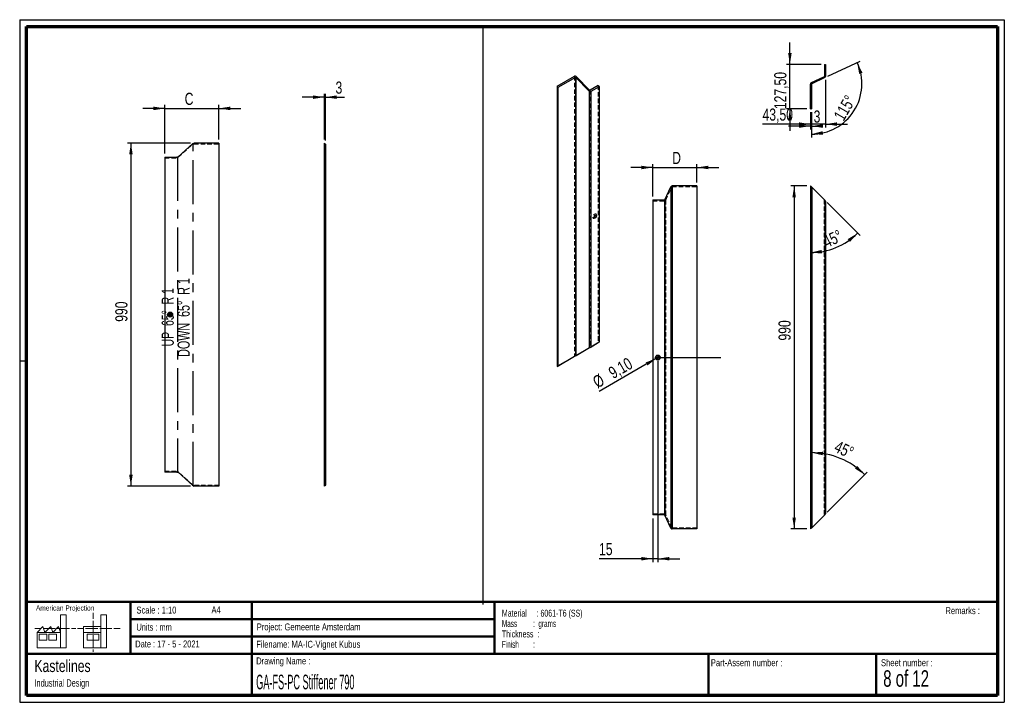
# Paper-space layout 'GA-FS-Stiffener 200' of a CAD drawing. Header units: millimetres. Extents: x 7 to 291, y 7 to 204.
import ezdxf

# ---------------------------------------------------------------- set-up
doc = ezdxf.new("R2010")
doc.units = ezdxf.units.MM
doc.linetypes.add('CENTERX2', pattern=[20.32, 12.7, -2.54, 2.54, -2.54])
doc.linetypes.add('HIDDEN', pattern=[1.905, 1.27, -0.635])
for name, color, linetype in [('BORDERS', 7, 'Continuous'), ('DRAWING', 7, 'Continuous'), ('LOGO', 7, 'Continuous'), ('TEXT_SHEET_FORMAT', 7, 'Continuous')]:
    doc.layers.add(name, color=color, linetype=linetype)
doc.styles.add('SLDTEXTSTYLE0', font='TXT', dxfattribs={"width": 0.7})
doc.styles.add('SLDTEXTSTYLE1', font='TXT', dxfattribs={"width": 0.75})
doc.styles.add('SLDTEXTSTYLE10', font='TXT', dxfattribs={"width": 0.645833})
doc.styles.add('SLDTEXTSTYLE11', font='TXT', dxfattribs={"width": 0.660714})
doc.styles.add('SLDTEXTSTYLE2', font='TXT', dxfattribs={"width": 0.675})
doc.styles.add('SLDTEXTSTYLE3', font='TXT', dxfattribs={"width": 0.678571})
doc.styles.add('SLDTEXTSTYLE5', font='TXT', dxfattribs={"width": 0.55})
doc.styles.add('SLDTEXTSTYLE6', font='TXT', dxfattribs={"width": 0.605})
doc.styles.add('SLDTEXTSTYLE7', font='TXT', dxfattribs={"width": 0.549})
doc.styles.add('SLDTEXTSTYLE8', font='TXT', dxfattribs={"width": 0.467045})
doc.dimstyles.new('SLDDIMSTYLE0', dxfattribs={"dimtxt": 3.5, "dimasz": 3.302, "dimexe": 0, "dimexo": 0.0625, "dimgap": 0.875, "dimtad": 1, "dimlfac": 10, "dimrnd": 1e-09, "dimzin": 12, "dimdsep": 46, "dimtxsty": 'SLDTEXTSTYLE1', "dimsah": 1, "dimcen": 0.09, "dimadec": 0, "dimazin": 3, "dimtfac": 1, "dimtofl": 0, "dimtmove": 0, "dimatfit": 3, "dimfxl": 1, "dimfrac": 2, "dimtolj": 1, "dimtzin": 12, "dimarcsym": 0})
doc.dimstyles.new('SLDDIMSTYLE10', dxfattribs={"dimtxt": 3.5, "dimasz": 3.302, "dimexe": 0, "dimexo": 0.0625, "dimgap": 0.875, "dimtad": 1, "dimlfac": 10, "dimrnd": 1e-09, "dimzin": 12, "dimdsep": 46, "dimtxsty": 'SLDTEXTSTYLE1', "dimblk1": 'NONE', "dimsah": 1, "dimcen": 0, "dimadec": 0, "dimazin": 3, "dimtfac": 1, "dimtmove": 0, "dimatfit": 3, "dimldrblk": 'NONE', "dimfxl": 1, "dimfrac": 2, "dimtolj": 1, "dimtzin": 12, "dimarcsym": 0})
doc.dimstyles.new('SLDDIMSTYLE8', dxfattribs={"dimtxt": 3.5, "dimasz": 3.302, "dimexe": 0, "dimexo": 0.0625, "dimgap": 0.875, "dimtad": 1, "dimdec": 4, "dimlfac": 10, "dimzin": 12, "dimdsep": 46, "dimtxsty": 'SLDTEXTSTYLE1', "dimsah": 1, "dimcen": 0.09, "dimazin": 3, "dimtfac": 1, "dimtofl": 0, "dimtmove": 0, "dimatfit": 3, "dimfxl": 1, "dimfrac": 2, "dimtolj": 1, "dimtzin": 12, "dimarcsym": 0})
doc.dimstyles.new('SLDDIMSTYLE9', dxfattribs={"dimtxt": 3.5, "dimasz": 3.302, "dimexe": 0, "dimexo": 0.0625, "dimgap": 0.875, "dimtad": 1, "dimlfac": 10, "dimrnd": 1e-09, "dimzin": 12, "dimdsep": 46, "dimtxsty": 'SLDTEXTSTYLE1', "dimsah": 1, "dimcen": 0.09, "dimadec": 0, "dimazin": 3, "dimtfac": 1, "dimtmove": 0, "dimatfit": 0, "dimfxl": 1, "dimfrac": 2, "dimtolj": 1, "dimtzin": 12, "dimarcsym": 0})

# ---------------------------------------------------------------- blocks, each defined once
blk = doc.blocks.new('SW_NOTE_0_26')
at = {"layer": 'TEXT_SHEET_FORMAT', "color": 0, "char_height": 2, "attachment_point": 1}
for s, insert, style in [('Material     : 6061-T6 (SS)', (0, 2.58), 'SLDTEXTSTYLE6'), ('Mass         :  grams', (0, -0.42), 'SLDTEXTSTYLE5'), ('Thickness  :', (0, -3.42), 'SLDTEXTSTYLE6'), ('Finish        :', (0, -6.42), 'SLDTEXTSTYLE7')]:
    blk.add_mtext(s, dxfattribs=dict(at, insert=insert, style=style))
blk = doc.blocks.new('SW_NOTE_0_27')
at = {"layer": 'DRAWING', "color": 0, "attachment_point": 1, "style": 'SLDTEXTSTYLE1'}
for s, insert, char_height in [('Kastelines', (0, 4.51), 3.5), ('Industrial Design', (0, -1.09), 2.1167)]:
    blk.add_mtext(s, dxfattribs=dict(at, insert=insert, char_height=char_height))
blk = doc.blocks.new('_D_12')
at = {"layer": 'LOGO'}
blk.add_line((239.48, 61.63), (251.02, 73.18), dxfattribs=at)
blk.add_arc((234.95, 57.11), 21.73, 45, 90, dxfattribs=at)
for points in [[(234.95, 78.84), (238.21, 78.08), (238.28, 79.09)], [(250.32, 72.47), (248.14, 75.01), (247.48, 74.24)]]:
    blk.add_solid(points, dxfattribs=at)
at = {"layer": 'LOGO', "insert": (242.68, 82.43), "char_height": 3.5, "attachment_point": 1, "rotation": 335.3859, "style": 'SLDTEXTSTYLE1'}
blk.add_mtext('45°', dxfattribs=at)
blk = doc.blocks.new('_D_13')
at = {"layer": 'LOGO'}
blk.add_line((239.48, 150.98), (248.97, 141.48), dxfattribs=at)
blk.add_arc((234.65, 155.81), 19.26, 270, 315, dxfattribs=at)
for points in [[(248.27, 142.19), (245.42, 140.45), (246.07, 139.67)], [(234.65, 136.55), (237.98, 136.32), (237.9, 137.34)]]:
    blk.add_solid(points, dxfattribs=at)
at = {"layer": 'LOGO', "insert": (237.9, 141), "char_height": 3.5, "attachment_point": 1, "rotation": 25.8177, "style": 'SLDTEXTSTYLE1'}
blk.add_mtext('45°', dxfattribs=at)
blk = doc.blocks.new('_D_14')
at = {"layer": 'LOGO'}
for p, q in [((233.65, 155.81), (228.96, 155.81)), ((229.96, 155.81), (229.96, 56.81)), ((233.65, 56.81), (228.96, 56.81))]:
    blk.add_line(p, q, dxfattribs=at)
for points in [[(229.96, 155.81), (229.45, 152.5), (230.46, 152.5)], [(229.96, 56.81), (230.46, 60.11), (229.45, 60.11)]]:
    blk.add_solid(points, dxfattribs=at)
at = {"layer": 'LOGO', "insert": (225.44, 111.18), "char_height": 3.5, "attachment_point": 1, "rotation": 90, "style": 'SLDTEXTSTYLE1'}
blk.add_mtext('990', dxfattribs=at)
blk = doc.blocks.new('_D_15')
at = {"layer": 'LOGO'}
for p, q in [((189.16, 152.76), (189.16, 162.13)), ((201.91, 156.81), (201.91, 162.13)), ((189.16, 161.13), (182.81, 161.13)), ((189.16, 161.13), (201.91, 161.13)), ((201.91, 161.13), (208.26, 161.13))]:
    blk.add_line(p, q, dxfattribs=at)
for points in [[(189.16, 161.13), (185.86, 161.64), (185.86, 160.62)], [(201.91, 161.13), (205.22, 160.62), (205.22, 161.64)]]:
    blk.add_solid(points, dxfattribs=at)
at = {"layer": 'LOGO', "insert": (194.77, 165.64), "char_height": 3.5, "attachment_point": 1, "style": 'SLDTEXTSTYLE1'}
blk.add_mtext('D', dxfattribs=at)
blk = doc.blocks.new('_D_16')
at = {"layer": 'LOGO', "color": 7}
for p, q in [((190.66, 105.31), (190.66, 47.23)), ((189.16, 59.86), (189.16, 47.23)), ((189.16, 48.23), (173.67, 48.23)), ((190.66, 48.23), (189.16, 48.23)), ((190.66, 48.23), (197.01, 48.23))]:
    blk.add_line(p, q, dxfattribs=at)
for points in [[(189.16, 48.23), (185.86, 48.74), (185.86, 47.72)], [(190.66, 48.23), (193.97, 47.72), (193.97, 48.74)]]:
    blk.add_solid(points, dxfattribs=at)
at = {"layer": 'LOGO', "color": 7, "insert": (173.67, 52.74), "char_height": 3.5, "attachment_point": 1, "style": 'SLDTEXTSTYLE1'}
blk.add_mtext('15', dxfattribs=at)
blk = doc.blocks.new('_D_17')
at = {"layer": 'LOGO', "color": 7}
for q in [(173.7, 96.51), (191.06, 106.53)]:
    blk.add_line((190.27, 106.08), q, dxfattribs=at)
blk.add_solid([(190.27, 106.08), (187.16, 104.87), (187.66, 103.99)], dxfattribs=at)
at = {"layer": 'LOGO', "color": 7, "char_height": 3.5, "attachment_point": 1, "rotation": 30, "style": 'SLDTEXTSTYLE1'}
for s, insert in [('9,10', (176.02, 103.05)), ('%%c', (171.47, 100.36))]:
    blk.add_mtext(s, dxfattribs=dict(at, insert=insert))
blk = doc.blocks.new('_None')
blk = doc.blocks.new('_D_18')
at = {"layer": 'LOGO'}
for p, q in [((228.72, 190.83), (228.72, 197.18)), ((237.7, 190.83), (227.72, 190.83)), ((228.72, 178.08), (228.72, 190.83)), ((233.65, 178.08), (227.72, 178.08)), ((228.72, 178.08), (228.72, 171.73))]:
    blk.add_line(p, q, dxfattribs=at)
for points in [[(228.72, 190.83), (229.23, 194.13), (228.22, 194.13)], [(228.72, 178.08), (228.22, 174.77), (229.23, 174.77)]]:
    blk.add_solid(points, dxfattribs=at)
at = {"layer": 'LOGO', "insert": (224.21, 177.96), "char_height": 3.5, "attachment_point": 1, "rotation": 90, "style": 'SLDTEXTSTYLE1'}
blk.add_mtext('127,50', dxfattribs=at)
blk = doc.blocks.new('_D_19')
at = {"layer": 'LOGO'}
for p, q in [((239, 186.43), (239, 172.64)), ((234.65, 177.08), (234.65, 172.64)), ((234.65, 173.64), (220.83, 173.64)), ((239, 173.64), (234.65, 173.64)), ((239, 173.64), (245.35, 173.64))]:
    blk.add_line(p, q, dxfattribs=at)
for points in [[(234.65, 173.64), (231.35, 174.15), (231.35, 173.13)], [(239, 173.64), (242.3, 173.13), (242.3, 174.15)]]:
    blk.add_solid(points, dxfattribs=at)
at = {"layer": 'LOGO', "insert": (220.83, 178.15), "char_height": 3.5, "attachment_point": 1, "style": 'SLDTEXTSTYLE1'}
blk.add_mtext('43,50', dxfattribs=at)
blk = doc.blocks.new('_D_20')
at = {"layer": 'LOGO'}
for p, q in [((234.65, 177.08), (234.65, 172.08)), ((234.95, 177.08), (234.95, 172.08)), ((234.65, 173.08), (228.3, 173.08)), ((234.65, 173.08), (234.95, 173.08)), ((234.95, 173.08), (238.16, 173.08))]:
    blk.add_line(p, q, dxfattribs=at)
for points in [[(234.65, 173.08), (231.35, 173.58), (231.35, 172.57)], [(234.95, 173.08), (238.25, 172.57), (238.25, 173.58)]]:
    blk.add_solid(points, dxfattribs=at)
at = {"layer": 'LOGO', "insert": (235.57, 177.59), "char_height": 3.5, "attachment_point": 1, "style": 'SLDTEXTSTYLE1'}
blk.add_mtext('3', dxfattribs=at)
blk = doc.blocks.new('_D_21')
at = {"layer": 'LOGO'}
for p, q in [((239.68, 187.49), (249.04, 191.85)), ((234.95, 177.08), (234.95, 169.74))]:
    blk.add_line(p, q, dxfattribs=at)
blk.add_arc((234.95, 185.28), 14.54, 270, 25, dxfattribs=at)
for points in [[(248.13, 191.43), (248.7, 188.14), (249.67, 188.46)], [(234.95, 170.74), (238.29, 170.6), (238.18, 171.61)]]:
    blk.add_solid(points, dxfattribs=at)
at = {"layer": 'LOGO', "insert": (241.17, 176.06), "char_height": 3.5, "attachment_point": 1, "rotation": 59.6249, "style": 'SLDTEXTSTYLE1'}
blk.add_mtext('115°', dxfattribs=at)
blk = doc.blocks.new('_D_22')
at = {"layer": 'LOGO'}
for p, q in [((55.87, 168.18), (37.65, 168.18)), ((38.65, 168.18), (38.65, 69.18)), ((55.87, 69.18), (37.65, 69.18))]:
    blk.add_line(p, q, dxfattribs=at)
for points in [[(38.65, 168.18), (38.14, 164.88), (39.16, 164.88)], [(38.65, 69.18), (39.16, 72.48), (38.14, 72.48)]]:
    blk.add_solid(points, dxfattribs=at)
at = {"layer": 'LOGO', "insert": (34.14, 116.59), "char_height": 3.5, "attachment_point": 1, "rotation": 90, "style": 'SLDTEXTSTYLE1'}
blk.add_mtext('990', dxfattribs=at)
blk = doc.blocks.new('_D_23')
at = {"layer": 'LOGO'}
for p, q in [((48.45, 165.13), (48.45, 179.18)), ((64.02, 169.18), (64.02, 179.18)), ((48.45, 178.18), (42.1, 178.18)), ((48.45, 178.18), (64.02, 178.18)), ((64.02, 178.18), (70.37, 178.18))]:
    blk.add_line(p, q, dxfattribs=at)
for points in [[(48.45, 178.18), (45.15, 178.69), (45.15, 177.67)], [(64.02, 178.18), (67.32, 177.67), (67.32, 178.69)]]:
    blk.add_solid(points, dxfattribs=at)
at = {"layer": 'LOGO', "insert": (54.16, 182.69), "char_height": 3.5, "attachment_point": 1, "style": 'SLDTEXTSTYLE1'}
blk.add_mtext('C', dxfattribs=at)
blk = doc.blocks.new('SW_CENTERMARKSYMBOL_0')
at = {"layer": 'LOGO', "color": 0}
for p, q in [((-0.5, 0), (-0.705, 0)), ((0, 0), (-0.25, 0)), ((0, 0.5), (0, 0.705)), ((0, 0), (0, 0.25)), ((0, 0), (0, -0.25)), ((0, 0), (0.25, 0)), ((0.5, 0), (0.705, 0)), ((0, -0.5), (0, -0.705))]:
    blk.add_line(p, q, dxfattribs=at)
blk = doc.blocks.new('_D_24')
at = {"layer": 'LOGO'}
for p, q in [((94.44, 169.18), (94.44, 182.42)), ((94.74, 168.88), (94.74, 182.42)), ((94.44, 181.42), (88.09, 181.42)), ((94.44, 181.42), (94.74, 181.42)), ((94.74, 181.42), (100.25, 181.42))]:
    blk.add_line(p, q, dxfattribs=at)
for points in [[(94.44, 181.42), (91.13, 181.93), (91.13, 180.91)], [(94.74, 181.42), (98.04, 180.91), (98.04, 181.93)]]:
    blk.add_solid(points, dxfattribs=at)
at = {"layer": 'LOGO', "insert": (97.66, 185.93), "char_height": 3.5, "attachment_point": 1, "style": 'SLDTEXTSTYLE1'}
blk.add_mtext('3', dxfattribs=at)

psp = doc.layouts.new('GA-FS-Stiffener 200')

# ---------------------------------------------------------------- linework, layer by layer
at = {"color": 7, "linetype": 'Continuous', "lineweight": 25}
for p, q in [((238.700744, 190.825693), (239.000744, 190.825693)), ((238.700744, 190.825693), (238.700744, 187.427946)), ((239.000744, 190.825693), (239.000744, 187.427946)), ((161.591868, 184.561869), (166.644267, 187.478557)), ((166.856399, 187.111134), (161.804, 184.194446)), ((166.856399, 187.111134), (166.856399, 106.763518)), ((170.861173, 183.186731), (166.961312, 187.077415)), ((166.961312, 187.077415), (166.961312, 106.824091)), ((170.963779, 183.452999), (167.063918, 187.343683)), ((173.471262, 184.806254), (171.068692, 183.41928)), ((173.471262, 184.806254), (173.683394, 184.438831)), ((234.650744, 178.075693), (234.650744, 185.220865)), ((238.643006, 187.337315), (234.881697, 185.583388)), ((234.950744, 185.220865), (234.950744, 178.075693)), ((238.769792, 187.065423), (235.008483, 185.311496)), ((161.591868, 184.561869), (161.804, 184.194446)), ((161.591868, 184.561869), (161.591868, 103.724329)), ((161.804, 184.194446), (161.804, 103.84683)), ((170.861173, 183.186731), (170.861173, 109.075932)), ((173.683394, 184.438831), (171.280824, 183.051857)), ((171.280824, 183.051857), (171.280824, 109.318221)), ((173.683394, 184.438831), (173.683394, 110.705196)), ((234.650744, 178.075693), (234.950744, 178.075693)), ((52.284577, 164.189938), (56.434722, 167.951247)), ((56.871491, 168.1822), (56.434722, 167.951247)), ((64.016662, 168.1822), (56.871491, 168.1822)), ((64.016662, 168.1822), (64.016662, 69.1822)), ((94.435286, 168.1822), (94.435286, 69.1822)), ((94.435286, 168.1822), (94.735286, 167.8822)), ((94.735286, 167.8822), (94.735286, 69.4822)), ((48.450061, 164.1322), (48.450061, 73.2322)), ((48.450061, 164.1322), (51.847808, 164.1322)), ((52.284577, 164.189938), (51.847808, 164.1322)), ((192.651821, 151.814632), (194.405748, 155.575941)), ((194.405748, 155.575941), (194.405748, 57.037847)), ((194.768271, 155.806894), (194.768271, 56.806894)), ((201.913443, 155.806894), (194.768271, 155.806894)), ((201.913443, 155.806894), (201.913443, 56.806894)), ((234.650744, 155.806894), (234.950744, 155.506894)), ((234.650744, 155.806894), (234.650744, 56.806894)), ((234.950744, 155.506894), (234.950744, 57.106894)), ((235.008483, 155.449156), (234.950744, 155.506894)), ((235.008483, 155.449156), (235.008483, 57.164632)), ((238.769792, 151.687847), (235.008483, 155.449156)), ((189.163443, 151.756894), (189.163443, 60.856894)), ((189.163443, 151.756894), (192.56119, 151.756894)), ((192.56119, 151.756894), (192.56119, 60.856894)), ((192.651821, 151.814632), (192.651821, 60.799156)), ((238.769792, 151.687847), (238.769792, 60.925941)), ((239.000744, 151.456894), (238.769792, 151.687847)), ((239.000744, 151.456894), (239.000744, 61.156894)), ((166.961312, 106.824091), (170.861173, 109.075932)), ((167.063918, 106.883307), (170.963779, 109.135148)), ((171.068692, 109.19572), (173.471262, 110.582694)), ((173.683394, 110.705196), (171.280824, 109.318221)), ((173.683394, 110.705196), (173.471262, 110.582694)), ((161.591868, 103.724329), (166.644267, 106.641017)), ((161.804, 103.84683), (166.856399, 106.763518)), ((161.804, 103.84683), (161.591868, 103.724329)), ((51.847808, 73.2322), (48.450061, 73.2322)), ((51.847808, 73.2322), (52.284577, 73.174461)), ((56.434722, 69.413152), (52.284577, 73.174461)), ((56.434722, 69.413152), (56.871491, 69.1822)), ((64.016662, 69.1822), (56.871491, 69.1822)), ((94.735286, 69.4822), (94.435286, 69.1822)), ((94.735286, 69.308985), (94.435286, 69.1822)), ((94.735286, 69.308985), (94.735286, 69.4822)), ((192.56119, 60.856894), (189.163443, 60.856894)), ((194.405748, 57.037847), (192.651821, 60.799156)), ((235.008483, 57.164632), (238.769792, 60.925941)), ((238.769792, 60.925941), (239.000744, 61.156894)), ((201.913443, 56.806894), (194.768271, 56.806894)), ((234.950744, 57.106894), (234.650744, 56.806894)), ((234.950744, 57.106894), (235.008483, 57.164632))]:
    psp.add_line(p, q, dxfattribs=at)
at = {"color": 7, "linetype": 'HIDDEN', "lineweight": 18}
for p, q in [((166.644267, 187.478557), (166.644267, 106.641017)), ((238.950744, 189.780693), (238.700744, 190.030693)), ((238.700744, 188.620693), (238.950744, 188.870693)), ((238.950744, 188.870693), (238.950744, 189.780693)), ((239.000744, 189.780693), (238.950744, 189.780693)), ((238.950744, 188.870693), (239.000744, 188.870693)), ((167.063918, 187.343683), (167.063918, 106.883307)), ((173.471262, 184.806254), (173.471262, 110.582694)), ((170.963779, 183.452999), (170.963779, 109.135148)), ((171.068692, 183.41928), (171.068692, 109.19572)), ((52.284577, 164.063152), (56.434722, 167.824461)), ((56.434722, 167.651247), (56.434722, 167.951247)), ((56.871491, 167.8822), (56.434722, 167.651247)), ((56.871491, 168.1822), (56.871491, 167.8822)), ((56.871491, 167.8822), (64.016662, 167.8822)), ((94.435286, 167.951247), (94.735286, 167.824461)), ((94.735286, 167.651247), (94.435286, 167.951247)), ((48.450061, 163.8322), (51.847808, 163.8322)), ((51.847808, 164.1322), (51.847808, 163.8322)), ((52.284577, 164.063152), (51.847808, 164.005414)), ((52.284577, 164.189938), (52.284577, 164.063152)), ((94.435286, 164.189938), (94.735286, 164.063152)), ((94.435286, 164.1322), (94.735286, 163.8322)), ((94.735286, 164.005414), (94.435286, 164.1322)), ((192.923713, 151.687847), (194.677641, 155.449156)), ((194.677641, 155.449156), (194.677641, 57.164632)), ((194.768271, 155.506894), (201.913443, 155.506894)), ((234.881697, 155.575941), (234.881697, 57.037847)), ((189.163443, 151.456894), (192.56119, 151.456894)), ((192.923713, 151.687847), (192.923713, 60.925941)), ((238.643006, 151.814632), (238.643006, 60.799156)), ((238.700744, 151.756894), (238.700744, 60.856894)), ((172.359897, 146.586065), (172.395252, 146.565655)), ((172.410683, 146.506554), (172.587431, 146.608621)), ((172.850215, 147.353759), (172.81486, 147.37417)), ((172.909112, 147.16585), (172.909112, 147.369952)), ((94.685286, 119.1372), (94.435286, 119.3872)), ((94.435286, 117.9772), (94.685286, 118.2272)), ((94.685286, 118.6822), (94.685286, 119.1372)), ((94.735286, 119.1372), (94.685286, 119.1372)), ((94.685286, 118.2272), (94.685286, 118.6822)), ((94.685286, 118.2272), (94.735286, 118.2272)), ((238.950744, 106.761894), (238.700744, 107.011894)), ((238.700744, 105.601894), (238.950744, 105.851894)), ((238.950744, 106.306894), (238.950744, 106.761894)), ((239.000744, 106.761894), (238.950744, 106.761894)), ((238.950744, 105.851894), (238.950744, 106.306894)), ((238.950744, 105.851894), (239.000744, 105.851894)), ((48.450061, 73.5322), (51.847808, 73.5322)), ((51.847808, 73.2322), (51.847808, 73.5322)), ((51.847808, 73.5322), (52.284577, 73.474461)), ((52.284577, 73.474461), (52.284577, 73.174461)), ((56.434722, 69.539938), (52.284577, 73.301247)), ((94.435286, 73.2322), (94.735286, 73.5322)), ((94.735286, 73.474461), (94.435286, 73.174461)), ((94.435286, 73.174461), (94.735286, 73.301247)), ((56.434722, 69.413152), (56.434722, 69.539938)), ((56.434722, 69.539938), (56.871491, 69.308985)), ((56.871491, 69.1822), (56.871491, 69.4822)), ((64.016662, 69.4822), (56.871491, 69.4822)), ((94.435286, 69.413152), (94.735286, 69.539938)), ((189.163443, 61.156894), (192.56119, 61.156894)), ((194.677641, 57.164632), (192.923713, 60.925941)), ((201.913443, 57.106894), (194.768271, 57.106894))]:
    psp.add_line(p, q, dxfattribs=at)
at = {"color": 7, "linetype": 'CENTERX2'}
for p, q in [((56.653106, 69.297676), (56.653106, 168.066723)), ((52.066192, 164.161069), (52.066192, 73.203331))]:
    psp.add_line(p, q, dxfattribs=at)
at = {"color": 7, "linetype": 'HIDDEN', "lineweight": 18, "flags": 128}
for points in [[(172.899358, 147.251006), (172.909112, 147.369952), (172.896613, 147.490834), (172.859744, 147.591223), (172.800353, 147.666086), (172.721418, 147.711669), (172.626897, 147.725686), (172.521531, 147.707434), (172.410602, 147.65783), (172.299673, 147.579359), (172.194306, 147.475956), (172.099786, 147.352808), (172.020851, 147.216089), (171.961459, 147.072654), (171.92459, 146.929696), (171.912091, 146.794384), (171.912091, 146.794384)], [(171.912091, 146.794384), (171.92459, 146.673503), (171.961459, 146.573114), (172.020851, 146.498251), (172.099786, 146.452668), (172.194306, 146.438651), (172.299673, 146.456902), (172.410602, 146.506507), (172.50881, 146.574483)], [(172.265645, 146.794384), (172.278677, 146.906579), (172.316719, 147.024731), (172.376688, 147.139269), (172.453725, 147.240913), (172.541591, 147.321429), (172.633166, 147.374294), (172.721031, 147.395226), (172.798069, 147.382527), (172.83185, 147.362773)]]:
    psp.add_lwpolyline(points, dxfattribs=at)
at = {"color": 7, "linetype": 'Continuous', "lineweight": 25, "flags": 128}
for points in [[(172.301, 146.773974), (172.314033, 146.886169), (172.352074, 147.004321), (172.412043, 147.118859), (172.489081, 147.220503), (172.576946, 147.301019), (172.668521, 147.353884), (172.756387, 147.374815), (172.833424, 147.362117), (172.893393, 147.316818), (172.931435, 147.242587), (172.944467, 147.14544), (172.931435, 147.033245), (172.893393, 146.915093), (172.833424, 146.800556), (172.756387, 146.698911), (172.668521, 146.618395), (172.576946, 146.56553), (172.489081, 146.544599), (172.412043, 146.557297), (172.352074, 146.602597), (172.314033, 146.676827), (172.301, 146.773974)], [(172.83185, 147.362773), (172.858038, 147.337228), (172.89608, 147.262998), (172.909112, 147.16585), (172.89608, 147.053656), (172.858038, 146.935504), (172.798069, 146.820966), (172.721031, 146.719322), (172.633166, 146.638805), (172.541591, 146.58594), (172.453725, 146.565009), (172.378262, 146.577051)]]:
    psp.add_lwpolyline(points, dxfattribs=at)
at = {"color": 7, "linetype": 'Continuous', "lineweight": 25}
for centre, radius in [((49.950061, 118.6822), 0.705), ((49.950061, 118.6822), 0.455), ((190.663443, 106.306894), 0.705), ((190.663443, 106.306894), 0.455)]:
    psp.add_circle(centre, radius, dxfattribs=at)
for centre, radius, start, end in [((235.050744, 185.220865), 0.4, 115, 180), ((235.050744, 185.220865), 0.1, 115, 180), ((238.600744, 187.427946), 0.1, 295, 0), ((238.600744, 187.427946), 0.4, 295, 0), ((194.768271, 155.406894), 0.4, 90, 155), ((192.56119, 151.856894), 0.1, 270, 335), ((171.790033, 147.440415), 1.12538, 309.6947804, 350.31059613), ((192.56119, 60.756894), 0.1, 25, 90), ((194.768271, 57.206894), 0.4, 205, 270)]:
    psp.add_arc(centre, radius, start, end, dxfattribs=at)
at = {"color": 7, "linetype": 'HIDDEN', "lineweight": 18}
for centre, radius, start, end in [((194.768271, 155.406894), 0.1, 90, 155), ((192.56119, 151.856894), 0.4, 270, 335), ((172.471391, 146.763153), 0.208103, 171.36860555, 243.41583763), ((192.56119, 60.756894), 0.4, 25, 90), ((194.768271, 57.206894), 0.1, 205, 270)]:
    psp.add_arc(centre, radius, start, end, dxfattribs=at)
at = {"color": 7, "linetype": 'Continuous', "lineweight": 25}
for centre, major_axis, ratio, start_param, end_param in [((166.92711, 186.988659), (-0.282854, 0.489891), 0.5773346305, 5.1486806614, 6.2831446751), ((166.92711, 186.988659), (-0.070714, 0.122473), 0.5773346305, 5.1486806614, 6.2831446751), ((170.997981, 183.541755), (-0.282854, 0.489891), 0.5773346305, 2.0070880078, 3.1415520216), ((170.997981, 183.541755), (-0.070714, 0.122473), 0.5773346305, 2.0070880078, 3.1415520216), ((170.997981, 109.154887), (0.4, 0.230953), 0.0000703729, 0.7853575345, 1.9198215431), ((170.997981, 109.154887), (0.1, 0.057738), 0.0000703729, 0.785357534, 1.9198215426), ((166.92711, 106.804352), (0.4, 0.230953), 0.0000703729, 3.9269501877, 5.061414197), ((166.92711, 106.804352), (0.1, 0.057738), 0.0000703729, 3.9269501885, 5.0614141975)]:
    psp.add_ellipse(centre, major_axis=major_axis, ratio=ratio, start_param=start_param, end_param=end_param, dxfattribs=at)
at = {"layer": 'BORDERS', "lineweight": 70}
for p, q in [((8.569641, 8.783909), (8.569641, 201.783909)), ((8.569641, 201.783909), (288.569641, 201.783909)), ((288.569641, 201.783909), (288.569641, 8.783909)), ((288.569641, 8.783909), (8.569641, 8.783909))]:
    psp.add_line(p, q, dxfattribs=at)
at = {"layer": 'BORDERS', "lineweight": 50}
for p, q in [((8.569641, 35.783909), (288.569641, 35.783909)), ((38.569641, 35.783909), (38.569641, 20.783909)), ((73.569641, 35.783909), (73.569641, 8.783909)), ((143.569641, 35.783909), (143.569641, 20.783909)), ((38.569641, 30.783909), (143.569641, 30.783909)), ((38.569641, 25.783909), (143.569641, 25.783909)), ((8.569641, 20.783909), (288.569641, 20.783909)), ((205.222477, 8.783909), (205.222477, 20.783909)), ((253.650911, 8.783909), (253.650911, 20.783909))]:
    psp.add_line(p, q, dxfattribs=at)
at = {"layer": 'LOGO', "color": 7}
for p, q in [((140.181064, 201.377229), (140.181064, 35.06033)), ((191.545764, 106.306894), (208.845044, 106.306894))]:
    psp.add_line(p, q, dxfattribs=at)
at = {"layer": 'TEXT_SHEET_FORMAT'}
for p, q in [((6.569641, 203.783909), (290.569641, 203.783909)), ((6.569641, 203.783909), (6.569641, 6.783909)), ((290.569641, 203.783909), (290.569641, 6.783909)), ((6.569641, 105.283909), (8.621537, 105.283909)), ((6.569641, 6.783909), (290.569641, 6.783909))]:
    psp.add_line(p, q, dxfattribs=at)
at = {"layer": 'TEXT_SHEET_FORMAT', "color": 7, "linetype": 'Continuous', "lineweight": 18}
for p, q in [((18.320827, 26.971098), (18.320827, 32.036143)), ((18.320827, 32.036143), (20.002717, 32.036143)), ((20.002717, 32.036143), (20.002717, 22.470411)), ((27.732829, 32.596011), (27.732829, 30.83891)), ((31.654195, 32.031732), (29.972304, 32.031732)), ((29.972304, 32.031732), (29.972304, 22.466)), ((31.654195, 26.966766), (31.654195, 32.031732)), ((11.593265, 26.971098), (13.275156, 28.659446)), ((13.275156, 28.659446), (13.837466, 26.971098)), ((13.837466, 26.971098), (15.519356, 28.659446)), ((15.519356, 28.659446), (16.081352, 26.971098)), ((16.081352, 26.971098), (17.763242, 28.659446)), ((17.763242, 28.659446), (18.320827, 26.971098)), ((24.926633, 28.655036), (24.926633, 26.966766)), ((24.926633, 28.655036), (29.972304, 28.655036)), ((27.732829, 30.251635), (27.732829, 28.489887)), ((27.732829, 28.489887), (27.732829, 26.728218)), ((10.980867, 28.099735), (12.735999, 28.099735)), ((18.320827, 26.971098), (11.593265, 26.971098)), ((11.593265, 26.971098), (11.593265, 22.470411)), ((12.155576, 26.411465), (14.399461, 26.411465)), ((12.155576, 24.723117), (12.155576, 26.411465)), ((13.320991, 28.099735), (15.075966, 28.099735)), ((14.399461, 26.411465), (14.399461, 24.723117)), ((14.957046, 26.411465), (17.201247, 26.411465)), ((14.957046, 24.723117), (14.957046, 26.411465)), ((15.075966, 28.099735), (16.830941, 28.099735)), ((17.201247, 26.411465), (17.201247, 24.723117)), ((17.415933, 28.099735), (19.171065, 28.099735)), ((18.320827, 26.971098), (18.320827, 22.470411)), ((19.171065, 28.099735), (20.92604, 28.099735)), ((21.511032, 28.099735), (22.808913, 28.099735)), ((23.244743, 28.095324), (24.995229, 28.095324)), ((24.926633, 26.966766), (29.972304, 26.966766)), ((24.926633, 26.966766), (24.926633, 22.466)), ((25.580221, 28.095324), (27.335195, 28.095324)), ((26.050939, 26.407055), (29.41472, 26.407055)), ((26.050939, 24.718707), (26.050939, 26.407055)), ((27.335195, 28.095324), (29.090249, 28.095324)), ((27.732829, 26.140863), (27.732829, 24.379273)), ((29.41472, 26.407055), (29.41472, 24.718707)), ((29.675241, 28.095324), (31.430295, 28.095324)), ((31.430295, 28.095324), (33.18527, 28.095324)), ((31.654195, 26.966766), (31.654195, 22.466)), ((33.770261, 28.095324), (35.525236, 28.095324)), ((14.399461, 24.723117), (12.155576, 24.723117)), ((17.201247, 24.723117), (14.957046, 24.723117)), ((29.41472, 24.718707), (26.050939, 24.718707)), ((27.732829, 24.379273), (27.732829, 22.617525)), ((11.593265, 22.470411), (18.320827, 22.470411)), ((18.320827, 22.470411), (20.002717, 22.470411)), ((24.926633, 22.466), (31.654195, 22.466)), ((27.732829, 22.030171), (27.732829, 21.34201))]:
    psp.add_line(p, q, dxfattribs=at)

# ---------------------------------------------------------------- block references
at = {"layer": 'DRAWING'}
psp.add_blockref('SW_NOTE_0_27', (10.826503, 14.510992), dxfattribs=at)
at = {"layer": 'LOGO'}
psp.add_blockref('SW_CENTERMARKSYMBOL_0', (49.950061, 118.6822), dxfattribs=at)
at = {"layer": 'TEXT_SHEET_FORMAT', "color": 218}
psp.add_blockref('SW_NOTE_0_26', (145.652628, 30.930942), dxfattribs=at)

# ---------------------------------------------------------------- texts
at = {"layer": 'LOGO', "char_height": 3.5, "attachment_point": 2, "rotation": 90}
for s, insert, style in [('DOWN  65°  R 1', (52.105239, 117.852165), 'SLDTEXTSTYLE11'), ('UP  65°  R 1', (47.518325, 117.914144), 'SLDTEXTSTYLE10')]:
    psp.add_mtext(s, dxfattribs=dict(at, insert=insert, style=style))
at = {"layer": 'TEXT_SHEET_FORMAT', "attachment_point": 1}
for s, insert, char_height, style in [('American Projection', (11.277178, 34.755658), 1.5, 'SLDTEXTSTYLE1'), ('Scale : 1:10', (40.245387, 34.408225), 2, 'SLDTEXTSTYLE1'), ('A4', (61.890556, 34.486219), 2, 'SLDTEXTSTYLE1'), ('Remarks :', (273.595551, 34.235841), 2, 'SLDTEXTSTYLE1'), ('Units : mm', (40.239331, 29.476127), 2, 'SLDTEXTSTYLE0'), ('Project: Gemeente Amsterdam', (74.95639, 29.538044), 2, 'SLDTEXTSTYLE1'), ('Date : 17 - 5 - 2021', (39.886543, 24.621763), 2, 'SLDTEXTSTYLE2'), ('Filename: MA-IC-Vignet Kubus', (74.797688, 24.531301), 2, 'SLDTEXTSTYLE1'), ('Drawing Name :', (74.780305, 19.736533), 2, 'SLDTEXTSTYLE1'), ('Part-Assem number :', (205.926583, 19.21038), 2, 'SLDTEXTSTYLE1'), ('Sheet number :', (255.011235, 19.21038), 2, 'SLDTEXTSTYLE1'), ('8 of 12', (255.634284, 16.03963), 4.7625, 'SLDTEXTSTYLE3')]:
    psp.add_mtext(s, dxfattribs=dict(at, insert=insert, char_height=char_height, style=style))
at = {"layer": 'TEXT_SHEET_FORMAT', "color": 218, "insert": (74.780305, 14.761674), "char_height": 4.23333333, "attachment_point": 1, "style": 'SLDTEXTSTYLE8'}
psp.add_mtext('GA-FS-PC Stiffener 790', dxfattribs=at)

# ---------------------------------------------------------------- dimensions: what is measured, and where the dimension line sits
at = {"layer": 'LOGO'}
for base, p1, p2, dimstyle, picture, middle in [((228.723882, 190.825693), (234.650744, 178.075693), (238.700744, 190.825693), 'SLDDIMSTYLE9', '_D_18', (228.723882, 185.068222)), ((38.650061, 69.1822), (56.871491, 168.1822), (56.871491, 69.1822), 'SLDDIMSTYLE0', '_D_22', (38.650061, 120.470809)), ((229.95568, 56.806894), (234.650744, 155.806894), (234.650744, 56.806894), 'SLDDIMSTYLE0', '_D_14', (229.95568, 115.054569))]:
    dim = psp.add_linear_dim(base=base, p1=p1, p2=p2, angle=90, dimstyle=dimstyle, dxfattribs=at)
    dim.commit()
    dim.dimension.update_dxf_attribs({"geometry": picture, "text_midpoint": middle, "dimtype": 160})
for base, line1, line2, picture, middle in [((247.216374, 177.470505), ((234.950744, 185.220865), (234.950744, 178.075693)), ((238.769792, 187.065423), (235.008483, 185.311496)), '_D_21', (247.49767, 177.930664)), ((242.020265, 138.015298), ((234.650744, 155.806894), (234.650744, 56.806894)), ((238.769792, 151.687847), (235.008483, 155.449156)), '_D_13', (243.037565, 138.471614)), ((243.26586, 77.18136), ((235.008483, 57.164632), (238.769792, 60.925941)), ((234.950744, 155.506894), (234.950744, 57.106894)), '_D_12', (244.000744, 76.860953))]:
    dim = psp.add_angular_dim_2l(base=base, line1=line1, line2=line2, dimstyle='SLDDIMSTYLE8', dxfattribs=at)
    dim.commit()
    dim.dimension.update_dxf_attribs({"geometry": picture, "text_midpoint": middle, "dimtype": 162})
for base, p1, p2, picture, middle in [((94.735286, 181.422612), (94.435286, 168.1822), (94.735286, 167.8822), '_D_24', (98.957883, 181.422612)), ((234.650744, 173.642757), (239.000744, 187.427946), (234.650744, 178.075693), '_D_19', (226.650744, 173.642757)), ((234.950744, 173.075693), (234.650744, 178.075693), (234.950744, 178.075693), '_D_20', (236.862874, 173.075693))]:
    dim = psp.add_linear_dim(base=base, p1=p1, p2=p2, dimstyle='SLDDIMSTYLE9', dxfattribs=at)
    dim.commit()
    dim.dimension.update_dxf_attribs({"geometry": picture, "text_midpoint": middle, "dimtype": 160})
for base, p1, p2, text, picture, middle in [((64.016662, 178.1822), (48.450061, 164.1322), (64.016662, 168.1822), 'C', '_D_23', (56.051748, 178.1822)), ((201.913443, 161.132901), (189.163443, 151.756894), (201.913443, 155.806894), 'D', '_D_15', (196.502268, 161.132901))]:
    dim = psp.add_linear_dim(base=base, p1=p1, p2=p2, text=text, dimstyle='SLDDIMSTYLE9', dxfattribs=at)
    dim.commit()
    dim.dimension.update_dxf_attribs({"geometry": picture, "text_midpoint": middle, "dimtype": 160})
at = {"layer": 'LOGO', "color": 7}
dim = psp.add_diameter_dim_2p(p1=(191.057485, 106.534394), p2=(190.269402, 106.079394), dimstyle='SLDDIMSTYLE10', dxfattribs=at)
dim.commit()
dim.dimension.update_dxf_attribs({"geometry": '_D_17', "text_midpoint": (179.64359, 99.944583), "dimtype": 163})
dim = psp.add_linear_dim(base=(189.163443, 48.229052), p1=(190.663443, 106.306894), p2=(189.163443, 60.856894), dimstyle='SLDDIMSTYLE9', dxfattribs=at)
dim.commit()
dim.dimension.update_dxf_attribs({"geometry": '_D_16', "text_midpoint": (176.25597, 48.229052), "dimtype": 160})

doc.saveas('drawing.dxf')
